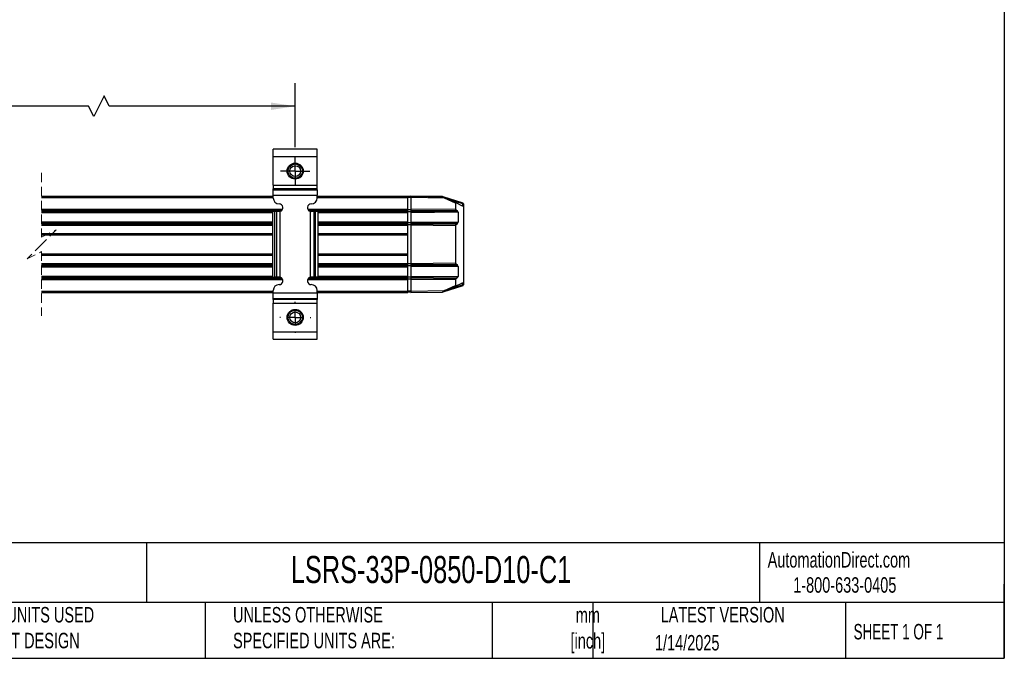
# Model space of a CAD drawing. Header units: millimetres. Extents: x 16 to 683, y 16 to 524.
# Tile 3 of 11: x 346 to 683, y 16 to 234. Entities that reach past the tile are written whole.
import ezdxf

# ---------------------------------------------------------------- set-up
doc = ezdxf.new("R2010")
doc.units = ezdxf.units.MM
doc.header["$LTSCALE"] = 2.5
doc.linetypes.add('CENTERX2', pattern=[20.32, 12.7, -2.54, 2.54, -2.54])
doc.linetypes.add('HIDDEN', pattern=[1.905, 1.27, -0.635])
doc.layers.add('CENTER', color=40, linetype='CENTERX2')
doc.layers.add('DIMENSIONS', color=140, linetype='Continuous', lineweight=25)
doc.layers.add('TEXT', color=140, linetype='Continuous', lineweight=25)
doc.styles.add('SLDTEXTSTYLE0', font='TXT', dxfattribs={"width": 0.7})
doc.styles.add('SLDTEXTSTYLE1', font='TXT', dxfattribs={"width": 0.65})
doc.dimstyles.new('SLDDIMSTYLE3', dxfattribs={"dimtxt": 5.39502, "dimasz": 8.255, "dimexe": 0, "dimexo": 0.0625, "dimgap": 1.348755, "dimtad": 0, "dimtih": 1, "dimtoh": 1, "dimrnd": 1e-09, "dimzin": 4, "dimdsep": 46, "dimtxsty": 'SLDTEXTSTYLE0', "dimsah": 1, "dimcen": 0.09, "dimadec": 0, "dimazin": 1, "dimtfac": 1, "dimtofl": 0, "dimtmove": 0, "dimatfit": 3, "dimfxl": 0, "dimfrac": 2, "dimtolj": 1, "dimtzin": 12, "dimarcsym": 0})

# ---------------------------------------------------------------- blocks, each defined once
blk = doc.blocks.new('_D_10')
at = {"layer": 'DIMENSIONS'}
for p, q in [((170.95, 190.59), (170.95, 212.52)), ((440.27, 190.58), (440.27, 212.52)), ((374.92, 208.11), (371.39, 201.06)), ((376.69, 204.59), (374.92, 208.11)), ((170.95, 204.59), (288.48, 204.59)), ((295.79, 204.59), (293.98, 204.59)), ((293.98, 204.59), (293.98, 196.01)), ((316.31, 204.59), (318.12, 204.59)), ((318.12, 204.59), (318.12, 196.01)), ((369.63, 204.59), (323.62, 204.59)), ((371.39, 201.06), (369.63, 204.59)), ((440.27, 204.59), (376.69, 204.59)), ((293.98, 196.01), (295.79, 196.01)), ((318.12, 196.01), (316.31, 196.01))]:
    blk.add_line(p, q, dxfattribs=at)
for points in [[(170.95, 204.59), (179.21, 203.32), (179.21, 205.86)], [(440.27, 204.59), (432.01, 205.86), (432.01, 203.32)]]:
    blk.add_solid(points, dxfattribs=at)
at = {"layer": 'DIMENSIONS', "char_height": 5.292, "attachment_point": 1, "style": 'SLDTEXTSTYLE0'}
for s, insert in [('893.0', (295.79, 212.62)), ('35.16', (295.79, 202.83))]:
    blk.add_mtext(s, dxfattribs=dict(at, insert=insert))
blk = doc.blocks.new('SW_CENTERMARKSYMBOL_2')
at = {"layer": 'CENTER', "color": 0}
for p, q in [((0, 2.54), (0, 4.99)), ((-2.54, 0), (-4.99, 0)), ((0, 0), (-2.54, 0)), ((0, 0), (0, 2.54)), ((0, 0), (0, -2.54)), ((0, 0), (2.54, 0)), ((2.54, 0), (4.99, 0)), ((0, -2.54), (0, -4.99))]:
    blk.add_line(p, q, dxfattribs=at)
blk = doc.blocks.new('SW_CENTERMARKSYMBOL_3')
at = {"layer": 'CENTER', "color": 0}
for p, q in [((0, 5.08), (0, 5.29)), ((-5.08, 0), (-5.29, 0)), ((0, 0), (-2.54, 0)), ((0, 0), (0, 2.54)), ((0, 0), (0, -2.54)), ((0, 0), (2.54, 0)), ((5.08, 0), (5.29, 0)), ((0, -5.08), (0, -5.29))]:
    blk.add_line(p, q, dxfattribs=at)

msp = doc.modelspace()

# ---------------------------------------------------------------- linework, layer by layer
for p, q in [((447.765, 189.912), (432.765, 189.912)), ((432.765, 187.412), (432.765, 189.912)), ((447.765, 187.412), (447.765, 189.912)), ((432.765, 187.412), (447.765, 187.412)), ((432.765, 177.563), (432.765, 187.412)), ((447.765, 177.563), (447.765, 187.412)), ((432.765, 177.563), (447.765, 177.563)), ((432.765, 177.563), (432.765, 176.314)), ((447.765, 176.314), (432.765, 176.314)), ((432.765, 176.058), (432.765, 176.314)), ((432.765, 176.058), (447.765, 176.058)), ((432.765, 174.184), (432.765, 176.058)), ((447.765, 176.314), (447.765, 177.563)), ((447.765, 176.058), (447.765, 176.314)), ((447.765, 176.058), (447.765, 174.184)), ((353.602, 173.877), (432.765, 173.877)), ((353.602, 173.377), (432.765, 173.377)), ((432.765, 174.184), (447.765, 174.184)), ((432.765, 173.212), (432.765, 174.184)), ((447.765, 173.212), (447.765, 174.184)), ((447.765, 173.877), (478.765, 173.877)), ((447.765, 173.377), (478.765, 173.377)), ((478.765, 173.377), (478.765, 173.877)), ((479.765, 173.727), (478.765, 173.727)), ((479.765, 173.692), (478.765, 173.692)), ((478.765, 169.384), (478.765, 173.377)), ((479.765, 173.342), (478.765, 173.342)), ((479.765, 173.882), (485.765, 173.777)), ((479.765, 173.877), (479.765, 173.377)), ((490.58, 173.688), (479.765, 173.877)), ((491.248, 173.176), (479.765, 173.377)), ((479.765, 173.377), (479.765, 169.377)), ((485.765, 173.777), (490.515, 173.694)), ((490.532, 173.689), (490.515, 173.694)), ((497.626, 171.422), (490.81, 173.6)), ((495.032, 171.412), (491.248, 173.176)), ((491.329, 173.358), (495.234, 171.537)), ((497.571, 171.231), (492.229, 172.938)), ((353.602, 169.384), (435.953, 169.384)), ((353.602, 168.984), (435.676, 168.984)), ((353.602, 168.606), (432.552, 168.606)), ((433.345, 168.612), (432.552, 168.612)), ((432.552, 168.612), (432.552, 146.212)), ((433.345, 146.212), (433.345, 168.612)), ((433.946, 168.612), (433.345, 168.612)), ((433.946, 146.212), (433.946, 168.612)), ((434.765, 168.612), (433.946, 168.612)), ((435.135, 168.665), (434.765, 168.612)), ((435.135, 146.158), (435.135, 168.665)), ((444.578, 169.384), (478.765, 169.384)), ((444.855, 168.984), (478.765, 168.984)), ((445.396, 168.665), (445.396, 146.158)), ((445.396, 168.665), (445.765, 168.612)), ((446.585, 168.612), (445.765, 168.612)), ((446.585, 168.612), (446.585, 146.212)), ((447.186, 168.612), (446.585, 168.612)), ((447.186, 146.212), (447.186, 168.612)), ((447.979, 168.612), (447.186, 168.612)), ((447.979, 168.612), (447.979, 146.212)), ((447.979, 168.606), (478.765, 168.606)), ((478.765, 168.984), (478.765, 169.384)), ((479.765, 169.219), (478.765, 169.219)), ((478.765, 168.606), (478.765, 168.984)), ((478.765, 168.206), (478.765, 168.606)), ((479.765, 168.544), (478.765, 168.544)), ((479.765, 169.377), (495.032, 169.51)), ((479.765, 169.377), (479.765, 168.977)), ((479.765, 168.977), (495.235, 169.112)), ((479.765, 168.977), (479.765, 168.602)), ((479.765, 168.602), (495.744, 168.741)), ((479.765, 168.602), (479.765, 168.202)), ((495.948, 168.343), (479.765, 168.202)), ((495.032, 171.412), (495.032, 169.51)), ((497.262, 170.591), (495.234, 171.537)), ((495.744, 168.741), (495.235, 169.112)), ((495.948, 168.343), (495.948, 164.91)), ((497.298, 170.571), (497.569, 170.566)), ((497.766, 171.231), (497.571, 171.231)), ((497.571, 170.566), (497.571, 171.231)), ((497.766, 170.374), (497.765, 170.374)), ((497.766, 171.231), (497.766, 170.374)), ((497.766, 170.366), (497.766, 144.382)), ((353.602, 168.206), (432.552, 168.206)), ((353.602, 165.056), (432.552, 165.056)), ((447.979, 168.206), (478.765, 168.206)), ((447.979, 165.056), (478.765, 165.056)), ((478.765, 165.056), (478.765, 168.206)), ((478.765, 164.656), (478.765, 165.056)), ((479.765, 168.202), (479.765, 165.052)), ((479.765, 165.052), (495.948, 164.91)), ((479.765, 165.052), (479.765, 164.652)), ((353.602, 164.656), (432.552, 164.656)), ((353.602, 164.279), (432.552, 164.279)), ((353.602, 163.879), (432.552, 163.879)), ((447.979, 164.656), (478.765, 164.656)), ((447.979, 164.279), (478.765, 164.279)), ((447.979, 163.879), (478.765, 163.879)), ((479.765, 164.709), (478.765, 164.709)), ((478.765, 164.279), (478.765, 164.656)), ((478.765, 163.879), (478.765, 164.279)), ((479.765, 164.034), (478.765, 164.034)), ((478.765, 161.128), (478.765, 163.879)), ((495.744, 164.512), (479.765, 164.652)), ((479.765, 164.652), (479.765, 164.277)), ((495.235, 164.142), (479.765, 164.277)), ((479.765, 164.277), (479.765, 163.877)), ((495.032, 163.743), (479.765, 163.877)), ((479.765, 163.877), (479.765, 150.871)), ((495.032, 163.743), (495.032, 151.004)), ((495.235, 164.142), (495.744, 164.512)), ((353.602, 161.128), (432.552, 161.128)), ((353.602, 160.628), (432.552, 160.628)), ((447.979, 161.128), (478.765, 161.128)), ((447.979, 160.628), (478.765, 160.628)), ((478.765, 160.771), (478.765, 161.128)), ((478.765, 153.985), (478.765, 160.771)), ((353.602, 154.128), (432.552, 154.128)), ((353.602, 153.628), (432.552, 153.628)), ((447.979, 154.128), (478.765, 154.128)), ((447.979, 153.628), (478.765, 153.628)), ((478.765, 153.628), (478.765, 153.985)), ((478.765, 150.878), (478.765, 153.628)), ((353.602, 150.878), (432.552, 150.878)), ((353.602, 150.478), (432.552, 150.478)), ((353.602, 150.101), (432.552, 150.101)), ((353.602, 149.701), (432.552, 149.701)), ((447.979, 150.878), (478.765, 150.878)), ((447.979, 150.478), (478.765, 150.478)), ((447.979, 150.101), (478.765, 150.101)), ((447.979, 149.701), (478.765, 149.701)), ((478.765, 150.478), (478.765, 150.878)), ((479.765, 150.713), (478.765, 150.713)), ((478.765, 150.101), (478.765, 150.478)), ((478.765, 149.701), (478.765, 150.101)), ((479.765, 150.038), (478.765, 150.038)), ((478.765, 146.551), (478.765, 149.701)), ((479.765, 150.871), (495.032, 151.004)), ((479.765, 150.871), (479.765, 150.471)), ((479.765, 150.471), (495.235, 150.606)), ((479.765, 150.471), (479.765, 150.096)), ((479.765, 150.096), (495.744, 150.235)), ((479.765, 150.096), (479.765, 149.696)), ((495.948, 149.837), (479.765, 149.696)), ((479.765, 149.696), (479.765, 146.546)), ((495.744, 150.235), (495.235, 150.606)), ((495.948, 149.837), (495.948, 146.405)), ((353.602, 146.551), (432.552, 146.551)), ((353.602, 146.151), (434.95, 146.151)), ((353.602, 145.773), (435.739, 145.773)), ((353.602, 145.373), (435.981, 145.373)), ((432.552, 146.212), (433.345, 146.212)), ((433.946, 146.212), (433.345, 146.212)), ((434.765, 146.212), (433.946, 146.212)), ((435.135, 146.158), (434.765, 146.212)), ((444.55, 145.373), (478.765, 145.373)), ((444.792, 145.773), (478.765, 145.773)), ((445.765, 146.212), (445.396, 146.158)), ((445.581, 146.151), (478.765, 146.151)), ((446.585, 146.212), (445.765, 146.212)), ((447.186, 146.212), (446.585, 146.212)), ((447.979, 146.212), (447.186, 146.212)), ((447.979, 146.551), (478.765, 146.551)), ((478.765, 146.151), (478.765, 146.551)), ((479.765, 146.203), (478.765, 146.203)), ((478.765, 145.773), (478.765, 146.151)), ((478.765, 145.373), (478.765, 145.773)), ((479.765, 145.528), (478.765, 145.528)), ((478.765, 141.38), (478.765, 145.373)), ((479.765, 146.546), (495.948, 146.405)), ((479.765, 146.546), (479.765, 146.146)), ((495.744, 146.007), (479.765, 146.146)), ((479.765, 146.146), (479.765, 145.771)), ((495.235, 145.636), (479.765, 145.771)), ((479.765, 145.771), (479.765, 145.371)), ((479.765, 145.371), (479.765, 141.371)), ((495.032, 145.238), (479.765, 145.371)), ((495.032, 145.238), (495.032, 143.336)), ((495.235, 145.636), (495.744, 146.007)), ((353.602, 141.38), (432.765, 141.38)), ((432.765, 140.639), (432.765, 141.612)), ((447.765, 140.639), (447.765, 141.612)), ((447.765, 141.38), (478.765, 141.38)), ((479.765, 141.406), (478.765, 141.406)), ((478.765, 140.88), (478.765, 141.38)), ((479.765, 141.371), (491.248, 141.571)), ((479.765, 141.371), (479.765, 140.871)), ((490.874, 141.178), (497.626, 143.326)), ((491.248, 141.571), (495.032, 143.336)), ((495.234, 143.211), (491.329, 141.39)), ((497.571, 143.517), (492.28, 141.833)), ((495.234, 143.211), (497.262, 144.156)), ((497.298, 144.177), (497.569, 144.182)), ((497.571, 143.517), (497.571, 144.182)), ((497.571, 143.517), (497.766, 143.517)), ((497.766, 144.374), (497.765, 144.374)), ((497.766, 144.374), (497.766, 143.517)), ((353.602, 140.88), (432.765, 140.88)), ((447.765, 140.639), (432.765, 140.639)), ((432.765, 138.765), (432.765, 140.639)), ((447.765, 138.765), (432.765, 138.765)), ((432.765, 138.51), (432.765, 138.765)), ((447.765, 138.51), (432.765, 138.51)), ((432.765, 138.51), (432.765, 137.26)), ((447.765, 140.88), (478.765, 140.88)), ((447.765, 140.639), (447.765, 138.765)), ((447.765, 138.765), (447.765, 138.51)), ((447.765, 137.26), (447.765, 138.51)), ((479.765, 141.056), (478.765, 141.056)), ((479.765, 141.021), (478.765, 141.021)), ((479.765, 140.871), (490.58, 141.06)), ((432.765, 137.26), (447.765, 137.26)), ((432.765, 127.412), (432.765, 137.26)), ((447.765, 127.412), (447.765, 137.26)), ((447.765, 127.412), (432.765, 127.412)), ((432.765, 124.912), (432.765, 127.412)), ((432.765, 124.912), (447.765, 124.912)), ((447.765, 124.912), (447.765, 127.412))]:
    msp.add_line(p, q)
at = {"color": 7, "linetype": 'HIDDEN', "lineweight": 18}
for p, q in [((353.602, 181.814), (353.602, 159.878)), ((353.602, 159.878), (358.602, 162.378)), ((358.602, 162.378), (353.602, 157.378)), ((353.602, 157.378), (348.602, 152.378)), ((348.602, 152.378), (353.602, 154.878)), ((353.602, 154.878), (353.602, 132.943))]:
    msp.add_line(p, q, dxfattribs=at)
at = {"flags": 128}
for points in [[(490.515, 173.694), (490.516, 173.69), (490.516, 173.689)], [(491.329, 141.39), (490.862, 141.172), (490.774, 141.131), (490.709, 141.101), (490.673, 141.084), (490.664, 141.08), (490.661, 141.078)]]:
    msp.add_lwpolyline(points, dxfattribs=at)
for centre, radius in [((440.265, 182.412), 2.75), ((440.265, 182.412), 2.45), ((440.265, 182.412), 1.85), ((440.265, 132.412), 2.75), ((440.265, 132.412), 2.45), ((440.265, 132.412), 1.85)]:
    msp.add_circle(centre, radius)
for centre, radius, start, end in [((434.765, 173.212), 2, 180.00041, 269.9997), ((445.765, 173.212), 2, 270.0003, 359.99959), ((434.765, 169.912), 1.3, 286.50945, 90.00017), ((445.765, 169.912), 1.3, 89.99983, 253.49055), ((495.163, 171.426), 0.131, 57.12666, 186.28204), ((495.524, 169.51), 0.492, 180.05361, 234.08698), ((495.455, 168.342), 0.493, 0.08172, 54.07258), ((497.148, 170.351), 0.266, 55.77685, 64.78438), ((497.565, 170.366), 0.2, 0.00179, 89.00016), ((495.665, 171.891), 2.017, 340.89032, 346.53096), ((497.565, 171.231), 0.2, 0.01545, 72.26095), ((495.455, 164.911), 0.493, 305.941, 359.90469), ((495.524, 163.743), 0.492, 125.92875, 179.93054), ((495.524, 151.005), 0.492, 180.05372, 234.08698), ((495.455, 149.837), 0.493, 0.08167, 54.07258), ((434.765, 144.912), 1.3, 269.99983, 73.49055), ((445.765, 144.912), 1.3, 106.50945, 270.00017), ((495.524, 145.237), 0.492, 125.92875, 179.93054), ((495.455, 146.405), 0.493, 305.94107, 359.90463), ((434.765, 141.612), 2, 90.0003, 179.99959), ((445.765, 141.612), 2, 0.00041, 89.9997), ((495.163, 143.321), 0.131, 173.71802, 302.87365), ((497.148, 144.397), 0.266, 295.21931, 304.22169), ((497.565, 144.382), 0.2, 270.99931, 359.99848), ((495.694, 142.868), 1.985, 13.35193, 19.08244), ((497.565, 143.517), 0.2, 287.65719, 359.99455), ((490.577, 141.26), 0.2, 271.00178, 295.00823)]:
    msp.add_arc(centre, radius, start, end)
for points, knots in [([(490.714, 173.587), (490.688, 173.607), (490.651, 173.636), (490.607, 173.668), (490.589, 173.682), (490.582, 173.687), (490.58, 173.688)], [0, 0, 0, 0, 0.59289886, 0.83518724, 0.96946911, 1, 1, 1, 1]), ([(490.661, 173.669), (490.648, 173.674), (490.622, 173.685), (490.594, 173.687), (490.58, 173.688)], [0, 0, 0, 0, 0.4999995, 1, 1, 1, 1]), ([(490.661, 173.669), (490.662, 173.669), (490.666, 173.667), (490.682, 173.66), (490.717, 173.643), (490.778, 173.615), (490.985, 173.518), (491.172, 173.431), (491.329, 173.358)], [0, 0, 0, 0, 0.0042745, 0.0174732, 0.0707207, 0.1626757, 0.2928963, 1, 1, 1, 1]), ([(491.248, 173.176), (491.169, 173.237), (491.03, 173.345), (490.851, 173.482), (490.752, 173.558), (490.714, 173.587)], [0, 0, 0, 0, 0.4442688, 0.784659, 1, 1, 1, 1]), ([(491.329, 173.358), (491.328, 173.353), (491.321, 173.335), (491.304, 173.298), (491.279, 173.242), (491.259, 173.199), (491.248, 173.176)], [0, 0, 0, 0, 0.0762341, 0.2926628, 0.61687, 1, 1, 1, 1]), ([(491.248, 141.571), (491.164, 141.506), (491.007, 141.385), (490.821, 141.243), (490.72, 141.166), (490.692, 141.144)], [0, 0, 0, 0, 0.45756628, 0.84603656, 1, 1, 1, 1]), ([(491.329, 141.39), (491.328, 141.395), (491.321, 141.413), (491.304, 141.45), (491.279, 141.506), (491.259, 141.548), (491.248, 141.571)], [0, 0, 0, 0, 0.0762341, 0.2926628, 0.6168614, 1, 1, 1, 1]), ([(490.692, 141.144), (490.671, 141.128), (490.638, 141.103), (490.601, 141.075), (490.584, 141.063), (490.58, 141.06)], [0, 0, 0, 0, 0.5545813, 0.8875049, 1, 1, 1, 1])]:
    msp.add_open_spline(points, degree=3, knots=knots)
at = {"layer": 'TEXT'}
for p, q in [((682.625, 523.875), (682.625, 15.875)), ((682.625, 55.315), (15.875, 55.315)), ((389.397, 55.315), (389.397, 34.925)), ((598.938, 55.315), (598.938, 34.925)), ((682.625, 15.875), (682.625, 41.275)), ((682.625, 34.925), (15.875, 34.925)), ((409.45, 34.925), (409.45, 15.875)), ((507.561, 34.925), (507.561, 15.875)), ((542.03, 34.925), (542.03, 15.875)), ((628.372, 34.925), (628.372, 15.875)), ((15.875, 15.875), (682.625, 15.875))]:
    msp.add_line(p, q, dxfattribs=at)

# ---------------------------------------------------------------- block references
at = {"layer": 'CENTER'}
for name, p in [('SW_CENTERMARKSYMBOL_2', (440.265, 182.412)), ('SW_CENTERMARKSYMBOL_3', (440.265, 132.412))]:
    msp.add_blockref(name, p, dxfattribs=at)

# ---------------------------------------------------------------- texts
at = {"color": 179, "linetype": 'Continuous', "lineweight": 18, "char_height": 5.29167, "attachment_point": 1, "style": 'SLDTEXTSTYLE0'}
for s, insert in [('AutomationDirect.com', (601.737, 52.191)), ('1-800-633-0405', (610.479, 43.593))]:
    msp.add_mtext(s, dxfattribs=dict(at, insert=insert))
at = {"layer": 'TEXT'}
for s, insert, char_height, attachment_point, style in [('LSRS-33P-0850-D10-C1', (438.754, 50.857), 9.26042, 1, 'SLDTEXTSTYLE0'), ('METRIC UNITS USED ^JFOR PART DESIGN', (321.196, 33.41), 5.29167, 1, 'SLDTEXTSTYLE0'), ('UNLESS OTHERWISE ^JSPECIFIED UNITS ARE:', (419.02, 33.41), 5.29167, 1, 'SLDTEXTSTYLE0'), ('mm^J[inch]', (540.291, 33.323), 5.2917, 2, 'SLDTEXTSTYLE0'), ('LATEST VERSION', (586.38, 33.41), 5.29167, 2, 'SLDTEXTSTYLE0'), ('SHEET 1 OF 1', (631.103, 27.629), 5.29167, 1, 'SLDTEXTSTYLE1'), ('1/14/2025', (574.254, 23.842), 5.2917, 2, 'SLDTEXTSTYLE0')]:
    msp.add_mtext(s, dxfattribs=dict(at, insert=insert, char_height=char_height, attachment_point=attachment_point, style=style))

# ---------------------------------------------------------------- dimensions: what is measured, and where the dimension line sits
at = {"layer": 'DIMENSIONS'}
dim = msp.add_linear_dim(base=(440.265, 204.587), p1=(170.952, 187.411), p2=(440.265, 187.402), text='893.0', dimstyle='SLDDIMSTYLE3', dxfattribs=at)
dim.commit()
dim.dimension.update_dxf_attribs({"geometry": '_D_10', "text_midpoint": (306.05, 204.587), "dimtype": 160})

doc.saveas('drawing.dxf')
